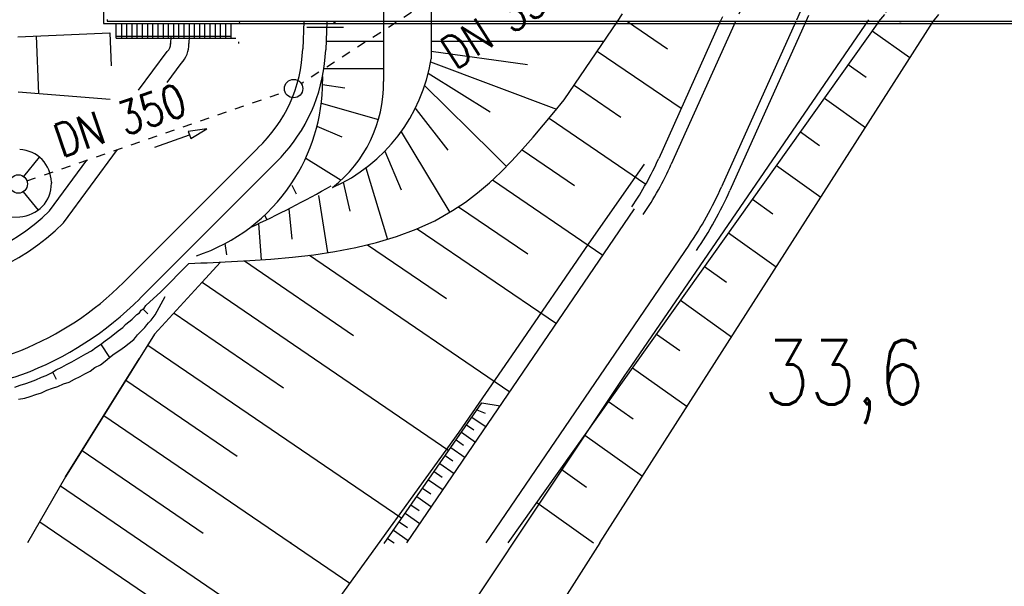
# Model space of a CAD drawing. Extents: x 0 to 1135, y 0 to 420.
# Tile 14 of 79: x 424 to 478, y 142 to 172. Entities that reach past the tile are written whole.
import ezdxf

# ---------------------------------------------------------------- set-up
doc = ezdxf.new("R2010")
doc.units = 0
doc.header["$LTSCALE"] = 2
doc.header["$MEASUREMENT"] = 0
for name, pattern in [('ACAD_ISO03W100', [0.5, 0.25, -0.25]), ('AUSGEZOGEN', [0]), ('PUNKTX2', [0.5, 0, -0.5]), ('STRICHLINIEX2', [0.5, 0.25, -0.25])]:
    doc.linetypes.add(name, pattern=pattern)
for name, color, linetype in [('Andere_Planungen', 15, 'CONTINUOUS'), ('Bahnachse', 7, 'CONTINUOUS'), ('Bestand', 8, 'CONTINUOUS'), ('BOESCHG', 8, 'AUSGEZOGEN'), ('Boeschungen', 15, 'CONTINUOUS'), ('Böschungen', 15, 'CONTINUOUS'), ('FBRTOP', 8, 'AUSGEZOGEN'), ('Ingenieurbauwerke', 15, 'CONTINUOUS'), ('Tiefenentwässerung_und_Sammelle', 15, 'CONTINUOUS'), ('WEG-BÖSCHUNGEN', 15, 'CONTINUOUS'), ('Wege', 15, 'CONTINUOUS')]:
    doc.layers.add(name, color=color, linetype=linetype)
doc.styles.add('ROMANS', font='romans.shx', dxfattribs={"width": 0.8})

msp = doc.modelspace()

# ---------------------------------------------------------------- linework, layer by layer
at = {"layer": 'Andere_Planungen', "linetype": 'ACAD_ISO03W100'}
for p, q in [((456.931, 172.379), (465.954, 185.628)), ((466.335, 180.836), (462.531, 172.379)), ((467.019, 180.528), (463.354, 172.379)), ((469.755, 179.298), (466.643, 172.378)), ((470.211, 179.093), (467.191, 172.378))]:
    msp.add_line(p, q, dxfattribs=at)
at = {"layer": 'Andere_Planungen', "linetype": 'Continuous'}
for p, q in [((441.094, 172.07), (442.024, 172.07)), ((444.205, 172.38), (444.204, 169.12)), ((446.785, 172.38), (446.785, 170.35)), ((454.029, 168.118), (456.931, 172.379)), ((462.531, 172.379), (459.182, 164.931)), ((463.354, 172.379), (459.866, 164.624)), ((466.643, 172.378), (462.602, 163.393)), ((467.191, 172.378), (463.058, 163.188)), ((441.068, 171.32), (444.205, 171.32)), ((446.785, 171.32), (456.209, 171.319)), ((446.785, 170.762), (452.044, 170.05)), ((446.758, 170.188), (453.617, 167.613)), ((440.88, 169.383), (440.88, 169.134)), ((440.957, 169.82), (444.205, 169.82)), ((446.63, 169.573), (450.005, 167.464)), ((440.878, 168.947), (442.1, 168.77)), ((446.436, 168.893), (450.148, 165.231)), ((440.808, 167.944), (443.919, 167.051)), ((453.473, 167.436), (454.029, 168.118)), ((445.932, 167.662), (445.979, 167.598)), ((445.979, 167.598), (447.703, 165.377)), ((452.914, 166.758), (453.473, 167.436)), ((440.576, 166.691), (441.932, 166.104)), ((452.349, 166.09), (452.914, 166.758)), ((445.169, 166.381), (447.801, 161.997)), ((451.774, 165.437), (452.349, 166.09)), ((444.269, 165.325), (445.155, 163.219)), ((450.148, 165.231), (450.89, 164.498)), ((451.187, 164.803), (451.774, 165.437)), ((439.963, 164.951), (441.896, 163.756)), ((450.585, 164.193), (451.187, 164.803)), ((443.234, 164.429), (444.409, 160.531)), ((449.964, 163.612), (450.585, 164.193)), ((439.216, 163.475), (439.442, 162.999)), ((441.999, 163.637), (442.371, 162.064)), ((449.321, 163.066), (449.964, 163.612)), ((448.654, 162.558), (449.321, 163.066)), ((440.661, 162.924), (441.145, 159.809)), ((447.958, 162.093), (448.654, 162.558)), ((439.038, 162.195), (439.209, 160.533)), ((446.988, 161.548), (447.958, 162.093)), ((437.4, 161.393), (437.543, 159.419)), ((437.725, 161.845), (437.841, 161.603)), ((445.969, 161.082), (446.988, 161.548)), ((444.91, 160.689), (445.969, 161.082)), ((435.565, 160.3), (435.659, 159.684)), ((442.695, 160.089), (443.816, 160.36)), ((443.816, 160.36), (444.91, 160.689)), ((440.398, 159.697), (441.553, 159.871)), ((441.553, 159.871), (442.695, 160.089)), ((433.603, 159.221), (433.933, 159.234)), ((433.933, 159.234), (434.262, 159.247)), ((434.262, 159.247), (434.593, 159.261)), ((434.593, 159.261), (434.923, 159.275)), ((434.923, 159.275), (435.254, 159.289)), ((435.254, 159.289), (435.585, 159.304)), ((435.585, 159.304), (435.918, 159.32)), ((435.918, 159.32), (436.251, 159.338)), ((436.251, 159.338), (436.585, 159.356)), ((436.585, 159.356), (436.92, 159.376)), ((436.92, 159.376), (438.074, 159.456)), ((438.074, 159.456), (439.236, 159.561)), ((439.236, 159.561), (440.398, 159.697))]:
    msp.add_line(p, q, dxfattribs=at)
for centre, radius, start, end in [((437.712, 171.749), 9.18, 293.7951, 351.2309), ((430.88, 169.134), 10, 326.0865, 359.9965), ((437.027, 169.03), 7.178, 307.8219, 0.7207), ((442.994, 172.212), 17.75, 326.0453, 335.7853), ((442.994, 172.212), 18.5, 326.0453, 335.7853), ((430.88, 169.134), 10, 288.283, 326.0865), ((414.403, 210.452), 54.182, 294.58, 299.8337), ((442.994, 172.212), 21.5, 326.0453, 335.7853), ((442.994, 172.212), 22, 326.0453, 335.7853)]:
    msp.add_arc(centre, radius, start, end, dxfattribs=at)
at = {"layer": 'Bestand', "linetype": 'ACAD_ISO03W100'}
for p, q in [((474.111, 172.378), (485.28, 185.627)), ((471.16, 172.378), (480.827, 183.753))]:
    msp.add_line(p, q, dxfattribs=at)
at = {"layer": 'Bestand', "linetype": 'Continuous'}
for p, q in [((471.16, 172.378), (450.973, 144.013)), ((455.974, 144.013), (474.111, 172.378)), ((457.477, 172.379), (459.654, 170.897)), ((463.179, 161.626), (470.623, 172.471)), ((470.806, 171.88), (472.858, 170.419)), ((455.837, 170.774), (460.409, 167.66)), ((469.501, 170.047), (470.468, 169.359)), ((454.571, 168.914), (457.121, 167.177)), ((468.196, 168.214), (470.431, 166.623)), ((453.211, 167.118), (458.477, 163.532)), ((466.892, 166.381), (467.932, 165.64)), ((451.738, 165.399), (454.588, 163.458)), ((455.401, 160.331), (458.406, 164.623)), ((465.587, 164.548), (468.004, 162.827)), ((450.135, 163.768), (456.142, 159.677)), ((464.282, 162.714), (465.397, 161.922)), ((445.475, 144.013), (457.861, 162.201)), ((448.287, 162.305), (452.055, 159.739)), ((457.72, 153.674), (463.179, 161.626)), ((446.04, 161.112), (453.609, 155.958)), ((462.978, 160.881), (465.577, 159.031)), ((451.375, 154.485), (455.401, 160.331)), ((443.327, 160.238), (447.624, 157.311)), ((460.812, 160.213), (449.775, 144.013)), ((431.735, 155.367), (435.334, 159.287)), ((435.334, 159.287), (434.317, 158.179)), ((436.625, 159.357), (442.573, 155.307)), ((440.162, 159.671), (442.353, 158.179)), ((461.673, 159.048), (462.861, 158.203)), ((434.333, 158.196), (447.757, 149.054)), ((434.333, 158.196), (434.358, 158.179)), ((442.353, 158.179), (451.076, 152.238)), ((460.369, 157.215), (463.15, 155.235)), ((432.795, 156.521), (438.762, 152.458)), ((431.735, 155.367), (426.894, 147.614)), ((459.064, 155.382), (460.325, 154.484)), ((431.365, 154.773), (445.191, 145.358)), ((448.317, 150.045), (451.375, 154.485)), ((426.894, 147.614), (430.907, 154.04)), ((457.344, 153.126), (457.72, 153.674)), ((457.759, 153.549), (460.723, 151.439)), ((430.172, 152.863), (436.229, 148.738)), ((443.771, 132.779), (457.344, 153.126)), ((456.455, 151.716), (457.79, 150.765)), ((444.233, 143.978), (449.557, 151.646)), ((449.281, 151.25), (449.731, 151.075)), ((449.557, 151.646), (450.553, 151.471)), ((428.979, 150.954), (442.375, 141.831)), ((449.006, 150.853), (449.782, 150.338)), ((448.722, 150.446), (449.124, 150.173)), ((441.258, 140.288), (448.317, 150.045)), ((448.148, 149.619), (448.558, 149.334)), ((448.439, 150.038), (449.212, 149.501)), ((455.15, 149.882), (458.296, 147.643)), ((427.787, 149.044), (434.386, 144.549)), ((447.857, 149.2), (448.637, 148.657)), ((447.557, 148.769), (447.979, 148.476)), ((447.257, 148.338), (448.047, 147.79)), ((453.845, 148.049), (455.254, 147.047)), ((426.894, 147.614), (424.817, 144.015)), ((446.641, 147.452), (447.439, 146.898)), ((446.949, 147.895), (447.383, 147.594)), ((426.61, 147.123), (439.858, 138.1)), ((446.324, 146.996), (446.77, 146.686)), ((446.008, 146.541), (446.814, 145.98)), ((445.691, 146.085), (446.137, 145.775)), ((452.541, 146.216), (455.637, 144.013)), ((445.374, 145.629), (446.18, 145.069)), ((425.483, 145.168), (431.592, 141.007)), ((444.74, 144.718), (445.547, 144.157)), ((445.057, 145.173), (445.503, 144.863)), ((444.424, 144.262), (444.781, 144.013)), ((455.974, 144.013), (434.058, 109.854)), ((439.095, 144.064), (439.169, 144.014))]:
    msp.add_line(p, q, dxfattribs=at)
at = {"layer": 'BOESCHG'}
msp.add_lwpolyline([(240.26, 195.624, 0.000002), (211.79, 195.527, 0.000005), (200.503, 195.488, 0.000082)], format="xyb", dxfattribs=at)
at = {"layer": 'Boeschungen', "linetype": 'Continuous'}
for p, q in [((424.293, 171.558), (429.295, 171.764)), ((425.293, 171.6), (425.416, 168.448)), ((429.295, 171.764), (429.379, 169.964)), ((429.646, 171.581), (435.88, 171.58)), ((424.317, 168.558), (429.313, 168.164))]:
    msp.add_line(p, q, dxfattribs=at)
at = {"layer": 'Böschungen', "linetype": 'Continuous'}
for p, q in [((424.612, 163.948), (425.466, 165.005)), ((426.118, 163.638), (426.119, 163.585)), ((424.593, 163.125), (425.393, 162.119)), ((393.838, 160.469), (424.395, 161.765))]:
    msp.add_line(p, q, dxfattribs=at)
for centre, start, end in [((424.319, 163.618), 0.6627, 87.5673), ((424.319, 163.564), 272.4295, 0.6627)]:
    msp.add_arc(centre, 1.8, start, end, dxfattribs=at)
at = {"layer": 'FBRTOP', "const_width": 0.5}
for points in [[(159.506, 218.371, 0.000005), (172.006, 218.371, 0.000002), (185.995, 218.371, 0.000002), (197.006, 218.371, 0.000005), (209.506, 218.371, -0.000006), (222.006, 218.371, -0.000002), (236.976, 218.371, -0.000002), (247.006, 218.371)], [(250.479, 222.371, -0.000002), (263.664, 222.37, -0.000002), (272.005, 222.37, -0.000033)], [(159.506, 222.371, 0.000005), (172.006, 222.371, 0.000002), (185.995, 222.371, 0.000002), (197.006, 222.371, 0.000005), (209.506, 222.371, -0.000006), (222.006, 222.371, -0.000002), (236.976, 222.371, -0.000003), (247.006, 222.371)], [(277.692, 222.37, -0.00001), (297.005, 222.366, -0.000009), (311.07, 222.363, -0.000011), (322.006, 222.36, -0.00004), (334.506, 222.355, 0.000056), (347.007, 222.351, 0.000011), (348.74, 222.351, -0.000027), (350.474, 222.35, -0.00003), (355.78, 222.348, -0.00001), (372.005, 222.341, -0.000005), (384.506, 222.336, 0.000013), (397.006, 222.33, 0.000004), (409.506, 222.325, -0.000007), (422.006, 222.32, -0.000002), (434.506, 222.314, 0.000003), (447.005, 222.309), (481.396, 222.294, 0)], [(277.691, 218.37, -0.00001), (297.005, 218.366, -0.000009), (311.07, 218.363, -0.000011), (322.005, 218.36, -0.00004), (334.505, 218.355, 0.000056), (347.005, 218.351, 0.000011), (348.739, 218.351, -0.000027), (350.473, 218.35, -0.00003), (355.779, 218.348, -0.00001), (372.004, 218.341, -0.000005), (384.504, 218.336, 0.000013), (397.004, 218.33, 0.000004), (409.504, 218.325, -0.000007), (422.005, 218.32, -0.000002), (434.504, 218.314, 0.000003), (447.004, 218.309), (478.458, 218.295, 0)], [(250.479, 218.371, -0.000002), (263.664, 218.37, -0.000003), (272.005, 218.37, -0.000033)]]:
    msp.add_lwpolyline(points, format="xyb", dxfattribs=at)
at = {"layer": 'Ingenieurbauwerke', "linetype": 'Continuous'}
for p, q in [((446.786, 186.53), (446.785, 172.38)), ((444.205, 176.505), (444.205, 172.38)), ((428.955, 173.956), (428.955, 172.281)), ((428.955, 172.281), (513.305, 172.276)), ((429.155, 172.496), (429.155, 172.406)), ((429.155, 172.406), (513.305, 172.401)), ((429.646, 171.481), (429.646, 172.281)), ((429.93, 172.281), (429.93, 171.481)), ((430.214, 172.281), (430.214, 171.481)), ((430.497, 172.281), (430.497, 171.481)), ((430.78, 172.281), (430.78, 171.481)), ((431.064, 172.281), (431.064, 171.481)), ((431.347, 172.281), (431.347, 171.481)), ((431.63, 172.281), (431.63, 171.481)), ((431.914, 172.281), (431.914, 171.481)), ((432.197, 172.281), (432.197, 171.481)), ((432.48, 172.281), (432.48, 171.481)), ((432.763, 172.28), (432.763, 171.48)), ((433.047, 172.28), (433.047, 171.48)), ((433.33, 172.28), (433.33, 171.48)), ((433.613, 172.28), (433.613, 171.48)), ((433.897, 172.28), (433.897, 171.48)), ((434.18, 172.28), (434.18, 171.48)), ((434.463, 172.28), (434.463, 171.48)), ((434.747, 172.28), (434.747, 171.48)), ((435.03, 172.28), (435.03, 171.48)), ((435.313, 172.28), (435.313, 171.48)), ((435.596, 172.28), (435.596, 171.48)), ((435.88, 172.28), (435.88, 171.48)), ((440.023, 172.07), (442.024, 172.07)), ((441.495, 172.405), (441.495, 172.28)), ((441.555, 172.405), (441.555, 172.28)), ((429.646, 171.481), (436.163, 171.48))]:
    msp.add_line(p, q, dxfattribs=at)
at = {"layer": 'Ingenieurbauwerke', "linetype": 'PUNKTX2'}
msp.add_circle((472.301, 173.025), 0.75, dxfattribs=at)
at = {"layer": 'Tiefenentwässerung_und_Sammelle', "linetype": 'STRICHLINIEX2'}
for p, q in [((469.237, 188.084), (439.727, 169)), ((424.792, 163.707), (438.832, 168.569))]:
    msp.add_line(p, q, dxfattribs=at)
at = {"layer": 'Tiefenentwässerung_und_Sammelle', "linetype": 'Continuous'}
for p, q in [((431.749, 165.555), (433.638, 166.213)), ((434.582, 166.542), (433.572, 166.402)), ((433.572, 166.402), (433.638, 166.213)), ((433.638, 166.213), (433.704, 166.024)), ((433.704, 166.024), (434.582, 166.542))]:
    msp.add_line(p, q, dxfattribs=at)
for centre in [(439.304, 168.733), (424.319, 163.543)]:
    msp.add_circle(centre, 0.5, dxfattribs=at)
at = {"layer": 'WEG-BÖSCHUNGEN', "linetype": 'Continuous'}
for p, q in [((432.074, 157.676), (433.603, 159.221)), ((431.267, 156.933), (432.074, 157.676)), ((431.763, 156.428), (432.322, 157.424)), ((430.763, 156.437), (430.914, 156.536)), ((430.914, 156.536), (431.015, 156.685)), ((431.015, 156.685), (431.166, 156.784)), ((431.116, 156.734), (431.363, 156.482)), ((431.166, 156.784), (431.267, 156.933)), ((430.158, 155.892), (430.259, 155.992)), ((430.259, 155.992), (430.41, 156.09)), ((430.41, 156.09), (430.511, 156.189)), ((430.511, 156.189), (430.662, 156.338)), ((430.662, 156.338), (430.763, 156.437)), ((431.308, 155.882), (431.409, 155.982)), ((431.409, 155.982), (431.56, 156.13)), ((431.56, 156.13), (431.662, 156.279)), ((431.662, 156.279), (431.763, 156.428)), ((429.554, 155.398), (429.755, 155.546)), ((429.755, 155.546), (430.007, 155.744)), ((430.007, 155.744), (430.158, 155.892)), ((430.803, 155.337), (430.955, 155.485)), ((430.955, 155.485), (431.056, 155.585)), ((431.056, 155.585), (431.207, 155.733)), ((431.207, 155.733), (431.308, 155.882)), ((428.799, 154.804), (429.05, 155.002)), ((429.05, 155.002), (429.302, 155.2)), ((429.302, 155.2), (429.554, 155.398)), ((430.349, 154.891), (430.601, 155.089)), ((430.601, 155.089), (430.702, 155.188)), ((430.702, 155.188), (430.803, 155.337)), ((427.994, 154.311), (428.296, 154.459)), ((428.296, 154.459), (428.547, 154.657)), ((428.547, 154.657), (428.799, 154.804)), ((428.799, 154.854), (429.292, 154.1)), ((429.544, 154.298), (429.846, 154.495)), ((429.846, 154.495), (430.098, 154.693)), ((430.098, 154.693), (430.349, 154.891)), ((426.939, 153.721), (427.24, 153.868)), ((427.24, 153.868), (427.492, 154.016)), ((427.492, 154.016), (427.743, 154.164)), ((427.743, 154.164), (427.994, 154.311)), ((428.789, 153.704), (429.041, 153.902)), ((429.041, 153.902), (429.292, 154.1)), ((429.292, 154.1), (429.544, 154.298)), ((426.135, 153.278), (426.386, 153.425)), ((426.186, 153.327), (426.382, 152.926)), ((426.386, 153.425), (426.688, 153.573)), ((426.688, 153.573), (426.939, 153.721)), ((427.935, 153.212), (428.236, 153.359)), ((428.236, 153.359), (428.488, 153.557)), ((428.488, 153.557), (428.789, 153.704)), ((424.73, 152.69), (424.981, 152.788)), ((424.981, 152.788), (425.282, 152.885)), ((425.282, 152.885), (425.583, 153.032)), ((425.583, 153.032), (425.834, 153.13)), ((425.834, 153.13), (426.135, 153.278)), ((426.78, 152.672), (427.081, 152.769)), ((427.081, 152.769), (427.382, 152.917)), ((427.382, 152.917), (427.683, 153.064)), ((427.683, 153.064), (427.935, 153.212)), ((424.128, 152.495), (424.429, 152.593)), ((424.429, 152.593), (424.73, 152.69)), ((425.576, 152.183), (425.877, 152.33)), ((425.877, 152.33), (426.178, 152.427)), ((426.178, 152.427), (426.479, 152.525)), ((426.479, 152.525), (426.78, 152.672)), ((424.322, 151.844), (424.673, 151.89)), ((424.673, 151.89), (424.974, 151.988)), ((424.974, 151.988), (425.275, 152.085)), ((425.275, 152.085), (425.576, 152.183))]:
    msp.add_line(p, q, dxfattribs=at)
at = {"layer": 'Wege', "linetype": 'PUNKTX2'}
msp.add_line((436.352, 172.38), (436.305, 171.016), dxfattribs=at)
at = {"layer": 'Wege', "linetype": 'Continuous'}
for p, q in [((439.854, 172.38), (439.803, 170.894)), ((441.105, 172.38), (441.052, 170.85)), ((432.622, 171.58), (432.607, 171.144)), ((433.623, 171.58), (433.609, 171.18)), ((430.867, 168.643), (432.43, 170.759)), ((432.424, 169.067), (433.192, 170.107)), ((426.78, 161.426), (429.726, 165.416)), ((430.048, 158.189), (437.353, 165.499)), ((426.021, 162.082), (428.056, 164.837)), ((430.932, 157.305), (438.423, 164.801))]:
    msp.add_line(p, q, dxfattribs=at)
for centre, radius, start, end in [((432.057, 171.163), 0.55, 312.642, 1.9692), ((432.057, 171.163), 1.55, 317.0577, 0.6376), ((432.057, 171.163), 7.75, 313.0718, 358.0082), ((432.057, 171.163), 9, 318.6305, 358.0082), ((432.057, 171.163), 9, 315.017, 318.6305), ((418.2, 170.029), 11.15, 268.727, 314.5419), ((418.2, 170.029), 12.15, 268.727, 314.9212), ((418.2, 170.029), 16.75, 268.8305, 315.017), ((418.2, 170.029), 18, 290.5234, 315.017), ((418.965, 170.011), 17.729, 268.9713, 288.2289)]:
    msp.add_arc(centre, radius, start, end, dxfattribs=at)

# ---------------------------------------------------------------- texts
at = {"layer": 'Bahnachse', "linetype": 'Continuous', "style": 'ROMANS', "oblique": 360, "width": 0.8337}
msp.add_text('33,6', height=3.5, rotation=359.9965, dxfattribs=at).set_placement((464.897, 151.554))
at = {"layer": 'Tiefenentwässerung_und_Sammelle', "linetype": 'Continuous', "style": 'ROMANS', "width": 0.8}
for rotation, oblique, p in [(32.6563, 360, (448.109, 169.721)), (18.8191, 0, (426.673, 164.983))]:
    msp.add_text('DN 350', height=1.8, rotation=rotation, dxfattribs=dict(at, oblique=oblique)).set_placement(p)

doc.saveas('drawing.dxf')
